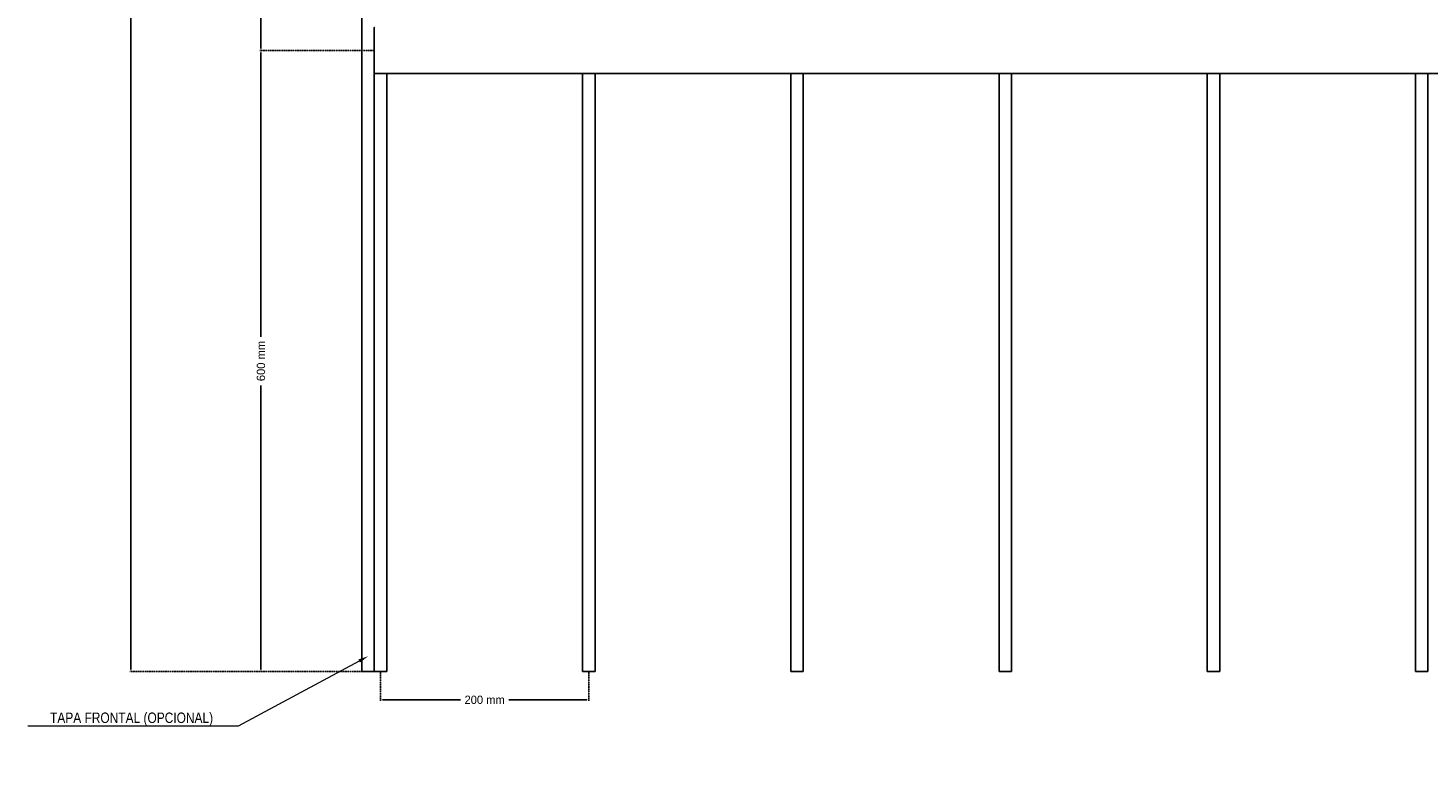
# Model space of a CAD drawing. Header units: millimetres. Extents: x 2538 to 24562, y 4449 to 23795.
# Tile 183 of 256: x 18288 to 19633, y 10256 to 10960. Entities that reach past the tile are written whole.
import ezdxf
from ezdxf import colors
from ezdxf.entities.mleader import LeaderData, LeaderLine
from ezdxf.math import Vec2, Vec3

# ---------------------------------------------------------------- set-up
doc = ezdxf.new("R2010")
doc.units = ezdxf.units.MM
doc.header["$PDMODE"] = 3
doc.linetypes.add('HIDDEN', pattern=[0.375, 0.25, -0.125])
doc.layers.add('HD021_Text', color=2, linetype='Continuous', lineweight=9)
doc.layers.add('Make2D$Visible$Curves', color=7, linetype='Continuous', true_color=0x000000)
doc.layers.add('MEDIDAS', color=1, linetype='Continuous', true_color=0xff0000)
doc.styles.add('Arial Narrow', font='ARIALN.TTF')
doc.dimstyles.new('HD_DIM', dxfattribs={"dimtxt": 8, "dimasz": 2, "dimexe": 1, "dimexo": 0, "dimgap": 2, "dimtad": 0, "dimdec": 0, "dimzin": 0, "dimdsep": 46, "dimtxsty": 'Standard', "dimcen": 0, "dimclrd": 256, "dimclre": 251, "dimclrt": 7, "dimadec": 0, "dimazin": 0, "dimtp": 0.05, "dimtm": 0.05, "dimtfac": 0.6, "dimtdec": 0, "dimtofl": 0, "dimtmove": 0, "dimatfit": 3, "dimfxl": 1, "dimtolj": 2, "dimtzin": 0, "dimarcsym": 0})

# ---------------------------------------------------------------- blocks, each defined once
blk = doc.blocks.new('*D72')
at = {"layer": 'Defpoints', "color": 0, "transparency": 16777216}
for p in [(18608.5, 12741.8), (18386.8, 10341.8), (18608.5, 10341.8)]:
    blk.add_point(p, dxfattribs=at)
at = {"layer": 'MEDIDAS', "color": 251, "linetype": 'HIDDEN', "lineweight": -2, "transparency": 16777216}
for p, q in [((18608.5, 12741.8), (18385.8, 12741.8)), ((18608.5, 10341.8), (18385.8, 10341.8))]:
    blk.add_line(p, q, dxfattribs=at)
at = {"layer": 'MEDIDAS', "lineweight": -2, "transparency": 16777216}
for p, q in [((18386.8, 12739.8), (18386.8, 11569.1)), ((18386.8, 10343.8), (18386.8, 11514.5))]:
    blk.add_line(p, q, dxfattribs=at)
at = {"layer": 'MEDIDAS', "transparency": 16777216}
for points in [[(18386.5, 12739.8), (18387.2, 12739.8), (18386.8, 12741.8)], [(18386.5, 10343.8), (18387.2, 10343.8), (18386.8, 10341.8)]]:
    blk.add_solid(points, dxfattribs=at)
at = {"layer": 'MEDIDAS', "color": 7, "transparency": 16777216, "insert": (18386.8, 11541.8), "char_height": 8, "attachment_point": 5, "rotation": 90}
blk.add_mtext('\\A2;2400 mm', dxfattribs=at)
blk = doc.blocks.new('*D75')
at = {"layer": 'Defpoints', "color": 0, "transparency": 16777216}
for p in [(18620.5, 11541.8), (18511.7, 10938.5), (18620.5, 10938.5)]:
    blk.add_point(p, dxfattribs=at)
at = {"layer": 'MEDIDAS', "color": 251, "linetype": 'HIDDEN', "lineweight": -2, "transparency": 16777216}
for p, q in [((18620.5, 11541.8), (18510.7, 11541.8)), ((18620.5, 10938.5), (18510.7, 10938.5))]:
    blk.add_line(p, q, dxfattribs=at)
at = {"layer": 'MEDIDAS', "lineweight": -2, "transparency": 16777216}
for p, q in [((18511.7, 11539.8), (18511.7, 11263.5)), ((18511.7, 10940.5), (18511.7, 11216.8))]:
    blk.add_line(p, q, dxfattribs=at)
at = {"layer": 'MEDIDAS', "transparency": 16777216}
for points in [[(18511.4, 11539.8), (18512, 11539.8), (18511.7, 11541.8)], [(18511.4, 10940.5), (18512, 10940.5), (18511.7, 10938.5)]]:
    blk.add_solid(points, dxfattribs=at)
at = {"layer": 'MEDIDAS', "color": 7, "transparency": 16777216, "insert": (18511.7, 11240.2), "char_height": 8, "attachment_point": 5, "rotation": 90}
blk.add_mtext('\\A2;600 mm', dxfattribs=at)
blk = doc.blocks.new('*D76')
at = {"layer": 'Defpoints', "color": 0, "transparency": 16777216}
for p in [(18620.5, 10938.5), (18511.7, 10341.8), (18608.5, 10341.8)]:
    blk.add_point(p, dxfattribs=at)
at = {"layer": 'MEDIDAS', "color": 251, "linetype": 'HIDDEN', "lineweight": -2, "transparency": 16777216}
for p, q in [((18620.5, 10938.5), (18510.7, 10938.5)), ((18608.5, 10341.8), (18510.7, 10341.8))]:
    blk.add_line(p, q, dxfattribs=at)
at = {"layer": 'MEDIDAS', "lineweight": -2, "transparency": 16777216}
for p, q in [((18511.7, 10936.5), (18511.7, 10663.5)), ((18511.7, 10343.8), (18511.7, 10616.8))]:
    blk.add_line(p, q, dxfattribs=at)
at = {"layer": 'MEDIDAS', "transparency": 16777216}
for points in [[(18511.4, 10936.5), (18512, 10936.5), (18511.7, 10938.5)], [(18511.4, 10343.8), (18512, 10343.8), (18511.7, 10341.8)]]:
    blk.add_solid(points, dxfattribs=at)
at = {"layer": 'MEDIDAS', "color": 7, "transparency": 16777216, "insert": (18511.7, 10640.2), "char_height": 8, "attachment_point": 5, "rotation": 90}
blk.add_mtext('\\A2;600 mm', dxfattribs=at)
blk = doc.blocks.new('*D77')
at = {"layer": 'Defpoints', "color": 0, "transparency": 16777216}
for p in [(18626.5, 10341.8), (18826.5, 10341.8), (18826.5, 10314.7)]:
    blk.add_point(p, dxfattribs=at)
at = {"layer": 'MEDIDAS', "color": 251, "linetype": 'HIDDEN', "lineweight": -2, "transparency": 16777216}
for p, q in [((18626.5, 10341.8), (18626.5, 10313.7)), ((18826.5, 10341.8), (18826.5, 10313.7))]:
    blk.add_line(p, q, dxfattribs=at)
at = {"layer": 'MEDIDAS', "lineweight": -2, "transparency": 16777216}
for p, q in [((18628.5, 10314.7), (18703.2, 10314.7)), ((18824.5, 10314.7), (18749.8, 10314.7))]:
    blk.add_line(p, q, dxfattribs=at)
at = {"layer": 'MEDIDAS', "transparency": 16777216}
for points in [[(18628.5, 10315), (18628.5, 10314.4), (18626.5, 10314.7)], [(18824.5, 10315), (18824.5, 10314.4), (18826.5, 10314.7)]]:
    blk.add_solid(points, dxfattribs=at)
at = {"layer": 'MEDIDAS', "color": 7, "transparency": 16777216, "insert": (18726.5, 10314.7), "char_height": 8, "attachment_point": 5}
blk.add_mtext('\\A2;200 mm', dxfattribs=at)

msp = doc.modelspace()

# ---------------------------------------------------------------- linework, layer by layer
at = {"layer": 'Make2D$Visible$Curves', "color": 7, "lineweight": -3}
for points in [[(18608.5, 12741.8), (18608.5, 11541.8), (18608.5, 10341.8)], [(18620.5, 10917.5), (18620.5, 10938.5), (18620.5, 10959.6)], [(18620.5, 10916.5), (19820.5, 10916.5), (21020.5, 10916.5)], [(18620.5, 10916.5), (18620.5, 10629.1), (18620.5, 10341.8)], [(18632.5, 10916.5), (18632.5, 10629.1), (18632.5, 10341.8)], [(18820.5, 10916.5), (18820.5, 10629.1), (18820.5, 10341.8)], [(18832.5, 10916.5), (18832.5, 10629.1), (18832.5, 10341.8)], [(19020.5, 10916.5), (19020.5, 10629.1), (19020.5, 10341.8)], [(19032.5, 10916.5), (19032.5, 10629.1), (19032.5, 10341.8)], [(19220.5, 10916.5), (19220.5, 10629.1), (19220.5, 10341.8)], [(19232.5, 10916.5), (19232.5, 10629.1), (19232.5, 10341.8)], [(19420.5, 10916.5), (19420.5, 10629.1), (19420.5, 10341.8)], [(19432.5, 10916.5), (19432.5, 10629.1), (19432.5, 10341.8)], [(19620.5, 10916.5), (19620.5, 10629.1), (19620.5, 10341.8)], [(19632.5, 10916.5), (19632.5, 10629.1), (19632.5, 10341.8)], [(18608.5, 10341.8), (18614.5, 10341.8), (18620.5, 10341.8)], [(18620.5, 10341.8), (18626.5, 10341.8), (18632.5, 10341.8)], [(18820.5, 10341.8), (18826.5, 10341.8), (18832.5, 10341.8)], [(19020.5, 10341.8), (19026.5, 10341.8), (19032.5, 10341.8)], [(19220.5, 10341.8), (19226.5, 10341.8), (19232.5, 10341.8)], [(19420.5, 10341.8), (19426.5, 10341.8), (19432.5, 10341.8)], [(19620.5, 10341.8), (19626.5, 10341.8), (19632.5, 10341.8)]]:
    msp.add_open_spline(points, degree=2, dxfattribs=at)
for points, weights in [([(18620.5, 10959.6), (18620.5, 10960.6), (18620.5, 10960.6)], [1, 0.707106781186, 1]), ([(18620.5, 10916.5), (18620.5, 10916.5), (18620.5, 10917.5)], [1, 0.707106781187, 1])]:
    msp.add_rational_spline(points, weights, degree=2, dxfattribs=at)

# ---------------------------------------------------------------- dimensions: what is measured, and where the dimension line sits
at = {"layer": 'MEDIDAS'}
dim = msp.add_linear_dim(base=(18386.8, 10341.8), p1=(18608.5, 12741.8), p2=(18608.5, 10341.8), angle=90, text='<> mm', dimstyle='HD_DIM', dxfattribs=at)
dim.commit()
dim.dimension.update_dxf_attribs({"geometry": '*D72', "text_midpoint": (18386.8, 11541.8)})
for base, p1, p2, picture, middle in [((18511.7, 10938.5), (18620.5, 11541.8), (18620.5, 10938.5), '*D75', (18511.7, 11240.2)), ((18511.7, 10341.8), (18620.5, 10938.5), (18608.5, 10341.8), '*D76', (18511.7, 10640.2))]:
    dim = msp.add_linear_dim(base=base, p1=p1, p2=p2, angle=90, text='600 mm', dimstyle='HD_DIM', override={"dimtmove": 1}, dxfattribs=at)
    dim.commit()
    dim.dimension.update_dxf_attribs({"geometry": picture, "text_midpoint": middle})
dim = msp.add_linear_dim(base=(18826.5, 10314.7), p1=(18626.5, 10341.8), p2=(18826.5, 10341.8), text='<> mm', dimstyle='HD_DIM', dxfattribs=at)
dim.commit()
dim.dimension.update_dxf_attribs({"geometry": '*D77', "text_midpoint": (18726.5, 10314.7)})

# ---------------------------------------------------------------- leaders
at = {"layer": 'HD021_Text'}
ml = msp.add_multileader_mtext('Standard', dxfattribs=at)
ml.set_content('TAPA FRONTAL (OPCIONAL)', color=5, style='Arial Narrow')
ml.set_leader_properties(color=5, linetype='ByLayer', lineweight=15)
ml.build(insert=Vec2(0, 0))
ml.multileader.update_dxf_attribs({"text_left_attachment_type": 6, "text_right_attachment_type": 6, "dogleg_length": 0.1, "arrow_head_size": 10, "scale": 5})
ctx = ml.context
ctx.base_point, ctx.scale, ctx.char_height, ctx.arrow_head_size, ctx.landing_gap_size, ctx.plane_origin = Vec3(18295.1, 10289.5), 5, 10, 10, 15, Vec3(18810.8, 10262.9)
ctx.left_attachment, ctx.right_attachment, ctx.text_align_type = 6, 6, 2
notes = []
notes.append((ctx, [(0, (1, 1, 0), (18489.9, 10289.5), (-1, 0), 9.29, [(1, [(18614.8, 10356.7)], 0, [])])]))
ctx.mtext.insert, ctx.mtext.alignment, ctx.mtext.flow_direction = Vec3(18465.7, 10302.5), 3, 5
ml = msp.add_multileader_mtext('Standard', dxfattribs=at)
ml.set_content('PLAFÓN STRATUS', color=5, style='Arial Narrow')
ml.set_leader_properties(color=5, linetype='ByLayer', lineweight=15)
ml.build(insert=Vec2(0, 0))
ml.multileader.update_dxf_attribs({"text_left_attachment_type": 6, "text_right_attachment_type": 6, "dogleg_length": 0.1, "arrow_head_size": 10, "scale": 5})
ctx = ml.context
ctx.base_point, ctx.scale, ctx.char_height, ctx.arrow_head_size, ctx.landing_gap_size, ctx.plane_origin = Vec3(20949.4, 10281), 5, 10, 10, 15, Vec3(21020.9, 10254.4)
ctx.left_attachment, ctx.right_attachment, ctx.text_align_type = 6, 6, 2
notes.append((ctx, [(1, (1, 1, 0), (20940.1, 10281), (1, 0), 9.29, [(1, [(20824.9, 10348.2)], 0, [])])]))
ctx.mtext.insert, ctx.mtext.width, ctx.mtext.alignment, ctx.mtext.flow_direction = Vec3(21065.4, 10293), 287.858, 3, 5
for ctx, leaders in notes:
    for number, flags, end, landing, length, lines in leaders:
        leader = LeaderData()
        leader.index, (leader.has_last_leader_line, leader.has_dogleg_vector, leader.attachment_direction) = number, flags
        leader.last_leader_point, leader.dogleg_vector, leader.dogleg_length = Vec3(end), Vec3(landing), length
        for number, points, colour, breaks in lines:
            line = LeaderLine()
            line.index, line.vertices, line.color, line.breaks = number, Vec3.list(points), colors.encode_raw_color(colour), breaks
            leader.lines.append(line)
        ctx.leaders.append(leader)

doc.saveas('drawing.dxf')
